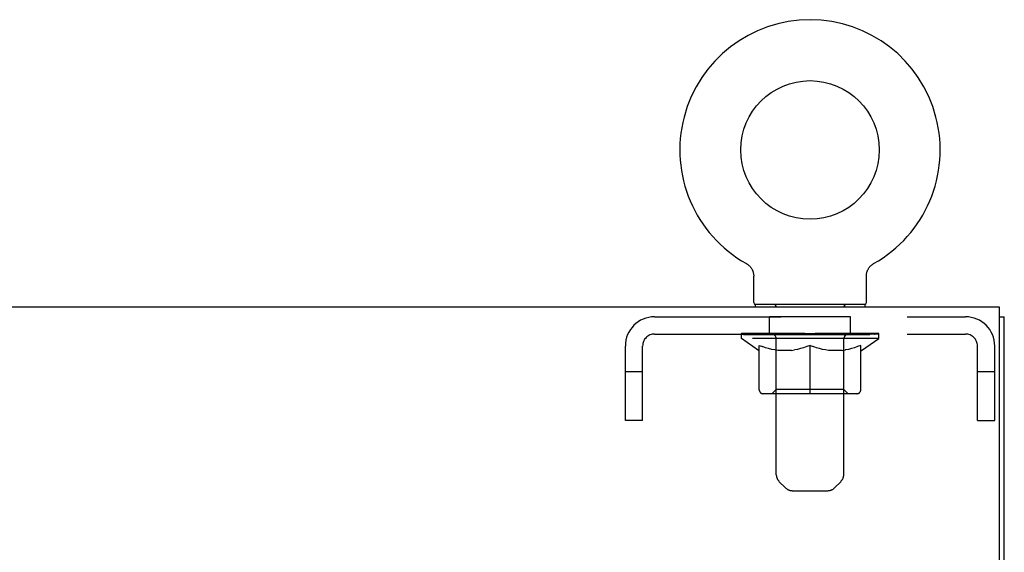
# Model space of a CAD drawing. Header units: inches. Extents: x 0 to 249, y 0 to 161.
# Tile 10 of 20: x 102.96 to 113.62, y 96.5 to 102.27. Entities that reach past the tile are written whole.
import ezdxf

# ---------------------------------------------------------------- set-up
doc = ezdxf.new("R2010")
doc.units = ezdxf.units.IN
doc.header["$LTSCALE"] = 13.679749
doc.header["$MEASUREMENT"] = 0
doc.linetypes.add('HIDDEN', pattern=[0.2, 0.1, -0.1])
doc.layers.get('0').update_dxf_attribs({"linetype": 'CONTINUOUS'})
for name, color, linetype in [('02___PRT_ALL_AXES', 7, 'CONTINUOUS'), ('DEFAULT_2', 8, 'HIDDEN'), ('DIMENSIONS', 7, 'CONTINUOUS')]:
    doc.layers.add(name, color=color, linetype=linetype)
doc.styles.get("Standard").update_dxf_attribs({"font": 'arial.ttf'})
doc.dimstyles.new('DIMSTYLE_1', dxfattribs={"dimtxt": 1.097306, "dimasz": 1.463075, "dimexe": 0.09, "dimexo": 0.07, "dimgap": 0.0375, "dimtad": 0, "dimtih": 1, "dimtoh": 1, "dimzin": 4, "dimdsep": 46, "dimtxsty": 'Standard', "dimblk": '_FILLED', "dimblk1": '_FILLED', "dimblk2": '_FILLED', "dimcen": 0.09, "dimazin": 1, "dimtfac": 1, "dimtdec": 3, "dimtofl": 0, "dimtmove": 0, "dimatfit": 3, "dimldrblk": '_FILLED', "dimfxl": 1, "dimtolj": 1, "dimtzin": 4, "dimarcsym": 0})

# ---------------------------------------------------------------- blocks, each defined once
blk = doc.blocks.new('_FILLED')
at = {"color": 0, "linetype": 'ByBlock'}
blk.add_solid([(0, 0), (-1, 0.2), (-1, -0.2)], dxfattribs=at)
blk = doc.blocks.new('*D13')
at = {"layer": 'DIMENSIONS', "color": 2, "linetype": 'Continuous'}
for p, q in [((96.672, 96.404), (96.672, 101.003)), ((96.672, 101.003), (97.952, 101.003)), ((96.672, 95.279), (96.672, 92.353))]:
    blk.add_line(p, q, dxfattribs=at)
at = {"layer": 'DIMENSIONS', "color": 2, "linetype": 'Continuous', "xscale": 1.4630747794, "yscale": 1.4630747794, "zscale": 1.4630747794}
for p, rotation in [((96.672, 96.404), 270), ((96.672, 95.279), 90)]:
    blk.add_blockref('_FILLED', p, dxfattribs=dict(at, rotation=rotation))
at = {"layer": 'DIMENSIONS', "color": 2, "linetype": 'Continuous', "insert": (98.501, 101.551), "char_height": 1.0973, "width": 2.9819, "attachment_point": 1, "line_spacing_factor": 0.9}
blk.add_mtext('1.13', dxfattribs=at)

msp = doc.modelspace()

# ---------------------------------------------------------------- linework, layer by layer
at = {"color": 7, "linetype": 'Continuous'}
for p, q in [((110.83, 99.626), (110.83, 99.626)), ((110.83, 99.626), (110.835, 99.623)), ((110.831, 99.626), (110.832, 99.625)), ((110.835, 99.623), (110.84, 99.62)), ((110.84, 99.62), (110.845, 99.617)), ((110.845, 99.617), (110.85, 99.613)), ((110.85, 99.613), (110.855, 99.609)), ((110.854, 99.609), (110.859, 99.605)), ((110.859, 99.606), (110.863, 99.601)), ((110.863, 99.601), (110.867, 99.597)), ((110.867, 99.597), (110.871, 99.593)), ((112.169, 99.593), (112.173, 99.597)), ((112.173, 99.597), (112.177, 99.601)), ((112.177, 99.601), (112.181, 99.606)), ((112.181, 99.605), (112.186, 99.609)), ((112.186, 99.609), (112.191, 99.613)), ((112.19, 99.613), (112.195, 99.617)), ((112.195, 99.617), (112.2, 99.62)), ((112.2, 99.62), (112.205, 99.623)), ((112.2, 99.62), (112.201, 99.621)), ((112.205, 99.623), (112.21, 99.626)), ((112.208, 99.625), (112.209, 99.626)), ((112.21, 99.626), (112.21, 99.626)), ((112.21, 99.626), (112.21, 99.626)), ((110.871, 99.593), (110.875, 99.588)), ((110.875, 99.588), (110.879, 99.583)), ((110.879, 99.583), (110.882, 99.578)), ((110.882, 99.579), (110.886, 99.573)), ((110.886, 99.574), (110.889, 99.568)), ((110.889, 99.569), (110.892, 99.563)), ((110.892, 99.563), (110.894, 99.558)), ((110.894, 99.558), (110.897, 99.552)), ((110.897, 99.553), (110.899, 99.547)), ((110.899, 99.547), (110.901, 99.541)), ((110.901, 99.541), (110.903, 99.536)), ((110.903, 99.536), (110.905, 99.53)), ((110.905, 99.53), (110.906, 99.524)), ((110.906, 99.524), (110.907, 99.518)), ((110.907, 99.518), (110.908, 99.512)), ((110.908, 99.512), (110.909, 99.507)), ((110.909, 99.507), (110.91, 99.501)), ((110.91, 99.495), (110.91, 99.489)), ((110.91, 99.204), (110.91, 99.489)), ((112.13, 99.495), (112.131, 99.501)), ((112.13, 99.495), (112.131, 99.501)), ((112.13, 99.489), (112.13, 99.495)), ((112.13, 99.204), (112.13, 99.489)), ((112.131, 99.507), (112.132, 99.512)), ((112.131, 99.501), (112.131, 99.507)), ((112.132, 99.512), (112.133, 99.518)), ((112.133, 99.518), (112.134, 99.524)), ((112.134, 99.524), (112.135, 99.53)), ((112.135, 99.53), (112.137, 99.536)), ((112.137, 99.536), (112.139, 99.541)), ((112.139, 99.541), (112.141, 99.547)), ((112.141, 99.547), (112.143, 99.553)), ((112.143, 99.552), (112.146, 99.558)), ((112.146, 99.558), (112.149, 99.563)), ((112.149, 99.563), (112.152, 99.569)), ((112.151, 99.568), (112.155, 99.574)), ((112.155, 99.573), (112.158, 99.579)), ((112.158, 99.578), (112.161, 99.583)), ((112.161, 99.583), (112.165, 99.588)), ((112.165, 99.588), (112.169, 99.593)), ((110.925, 99.184), (110.925, 99.154)), ((112.115, 99.184), (110.925, 99.184)), ((112.115, 99.184), (112.115, 99.154)), ((113.572, 99.05), (113.624, 99.05))]:
    msp.add_line(p, q, dxfattribs=at)
at = {"color": 3, "linetype": 'Continuous'}
for p, q in [((113.572, 99.154), (77.676, 99.154)), ((113.572, 95.974), (113.572, 99.154)), ((113.624, 9.258), (113.624, 99.05))]:
    msp.add_line(p, q, dxfattribs=at)
at = {"color": 7, "linetype": 'Continuous'}
msp.add_lwpolyline([(110.91, 99.501), (110.91, 99.495), (110.91, 99.489)], dxfattribs=at)
msp.add_circle((111.52, 100.856), 0.75, dxfattribs=at)
for centre, radius, start, end in [((111.52, 100.856), 1.41, 299.2655, 240.7345), ((110.93, 99.204), 0.02, 180, 263.0769), ((112.11, 99.204), 0.02, 276.9231, 360)]:
    msp.add_arc(centre, radius, start, end, dxfattribs=at)
at = {"layer": '02___PRT_ALL_AXES', "color": 8, "linetype": 'HIDDEN'}
for p, q in [((111.083, 98.863), (111.083, 99.05)), ((111.958, 99.05), (111.083, 99.05)), ((111.958, 98.863), (111.958, 99.05)), ((111.958, 98.863), (111.083, 98.863))]:
    msp.add_line(p, q, dxfattribs=at)
at = {"layer": 'DEFAULT_2', "color": 8, "linetype": 'HIDDEN'}
for p, q in [((110.83, 99.626), (110.83, 99.626)), ((110.839, 99.621), (110.84, 99.62)), ((111.145, 99.184), (111.145, 99.154)), ((111.895, 99.184), (111.895, 99.154)), ((111.155, 97.339), (111.155, 99.154)), ((111.885, 97.339), (111.885, 99.154)), ((109.837, 99.05), (113.203, 99.05)), ((109.837, 98.863), (113.203, 98.863)), ((110.777, 98.815), (110.777, 98.87)), ((110.788, 98.862), (110.788, 98.87)), ((110.799, 98.858), (110.799, 98.862)), ((110.799, 98.858), (112.242, 98.858)), ((110.809, 98.858), (110.809, 98.862)), ((110.81, 98.858), (110.81, 98.862)), ((110.821, 98.862), (110.821, 98.87)), ((110.841, 98.858), (110.841, 98.862)), ((110.843, 98.858), (110.843, 98.862)), ((110.876, 98.862), (110.876, 98.87)), ((110.894, 98.858), (110.894, 98.862)), ((110.897, 98.858), (110.897, 98.862)), ((111.133, 98.862), (110.904, 98.862)), ((110.951, 98.862), (110.951, 98.87)), ((110.952, 98.858), (110.952, 98.862)), ((110.953, 98.858), (110.953, 98.862)), ((110.956, 98.858), (110.956, 98.862)), ((110.965, 98.858), (110.965, 98.862)), ((110.965, 98.858), (110.965, 98.862)), ((110.969, 98.858), (110.969, 98.862)), ((110.973, 98.858), (110.973, 98.863)), ((110.977, 98.858), (110.977, 98.862)), ((110.996, 98.858), (110.996, 98.862)), ((111.014, 98.858), (111.014, 98.862)), ((111.016, 98.858), (111.016, 98.865)), ((111.042, 98.862), (111.042, 98.87)), ((111.042, 98.858), (111.042, 98.862)), ((111.054, 98.858), (111.054, 98.862)), ((111.059, 98.858), (111.059, 98.862)), ((111.067, 98.858), (111.067, 98.862)), ((111.082, 98.858), (111.082, 98.867)), ((111.103, 98.858), (111.103, 98.862)), ((111.106, 98.858), (111.106, 98.862)), ((111.133, 98.858), (111.133, 98.862)), ((111.212, 98.862), (111.146, 98.862)), ((111.148, 98.862), (111.148, 98.87)), ((111.157, 98.858), (111.157, 98.862)), ((111.162, 98.858), (111.162, 98.862)), ((111.169, 98.858), (111.169, 98.868)), ((111.177, 98.858), (111.177, 98.862)), ((111.188, 98.858), (111.188, 98.862)), ((111.212, 98.858), (111.212, 98.862)), ((111.299, 98.862), (111.237, 98.862)), ((111.26, 98.858), (111.26, 98.862)), ((111.266, 98.862), (111.266, 98.87)), ((111.27, 98.858), (111.27, 98.862)), ((111.273, 98.858), (111.273, 98.869)), ((111.276, 98.858), (111.276, 98.862)), ((111.286, 98.858), (111.286, 98.862)), ((111.299, 98.858), (111.299, 98.862)), ((111.394, 98.862), (111.336, 98.862)), ((111.352, 98.858), (111.352, 98.862)), ((111.385, 98.862), (111.52, 98.87)), ((111.391, 98.862), (111.391, 98.87)), ((111.392, 98.87), (111.391, 98.87)), ((111.392, 98.862), (111.392, 98.87)), ((111.392, 98.858), (111.392, 98.862)), ((111.394, 98.858), (111.394, 98.862)), ((111.397, 98.858), (111.397, 98.863)), ((111.398, 98.858), (111.398, 98.862)), ((111.492, 98.862), (111.441, 98.862)), ((111.449, 98.858), (111.449, 98.862)), ((111.492, 98.858), (111.492, 98.862)), ((111.517, 98.863), (111.517, 98.862)), ((111.517, 98.858), (111.517, 98.862)), ((111.517, 98.858), (111.517, 98.862)), ((111.52, 98.862), (111.52, 98.87)), ((111.523, 98.863), (111.523, 98.862)), ((111.523, 98.858), (111.523, 98.862)), ((111.523, 98.858), (111.523, 98.862)), ((111.526, 98.862), (111.599, 98.862)), ((111.548, 98.858), (111.548, 98.862)), ((111.563, 98.862), (111.563, 98.868)), ((111.563, 98.868), (111.655, 98.862)), ((111.588, 98.862), (111.588, 98.866)), ((111.591, 98.858), (111.591, 98.862)), ((111.642, 98.858), (111.642, 98.862)), ((111.644, 98.858), (111.644, 98.863)), ((111.647, 98.858), (111.647, 98.862)), ((111.647, 98.862), (111.704, 98.862)), ((111.649, 98.862), (111.649, 98.87)), ((111.649, 98.862), (111.649, 98.87)), ((111.649, 98.87), (111.649, 98.87)), ((111.649, 98.858), (111.649, 98.862)), ((111.688, 98.858), (111.688, 98.862)), ((111.741, 98.858), (111.741, 98.862)), ((111.741, 98.862), (111.804, 98.862)), ((111.755, 98.858), (111.755, 98.862)), ((111.764, 98.858), (111.764, 98.862)), ((111.767, 98.858), (111.767, 98.869)), ((111.77, 98.858), (111.77, 98.862)), ((111.774, 98.862), (111.774, 98.87)), ((111.78, 98.858), (111.78, 98.862)), ((111.829, 98.858), (111.829, 98.862)), ((111.829, 98.862), (111.894, 98.862)), ((111.852, 98.858), (111.852, 98.862)), ((111.864, 98.858), (111.864, 98.862)), ((111.871, 98.858), (111.871, 98.868)), ((111.878, 98.858), (111.878, 98.862)), ((111.884, 98.858), (111.884, 98.862)), ((111.892, 98.862), (111.892, 98.87)), ((111.907, 98.858), (111.907, 98.862)), ((111.907, 98.862), (112.136, 98.862)), ((111.935, 98.858), (111.935, 98.862)), ((111.937, 98.858), (111.937, 98.862)), ((111.958, 98.858), (111.958, 98.867)), ((111.974, 98.858), (111.974, 98.862)), ((111.981, 98.858), (111.981, 98.862)), ((111.986, 98.858), (111.986, 98.862)), ((111.998, 98.862), (111.998, 98.87)), ((111.998, 98.858), (111.998, 98.862)), ((112.024, 98.858), (112.024, 98.865)), ((112.026, 98.858), (112.026, 98.862)), ((112.044, 98.858), (112.044, 98.862)), ((112.064, 98.858), (112.064, 98.862)), ((112.068, 98.858), (112.068, 98.863)), ((112.071, 98.858), (112.071, 98.862)), ((112.075, 98.858), (112.075, 98.862)), ((112.075, 98.858), (112.075, 98.862)), ((112.085, 98.858), (112.085, 98.862)), ((112.088, 98.858), (112.088, 98.862)), ((112.088, 98.858), (112.088, 98.862)), ((112.09, 98.862), (112.09, 98.87)), ((112.143, 98.858), (112.143, 98.862)), ((112.147, 98.858), (112.147, 98.862)), ((112.164, 98.862), (112.164, 98.87)), ((112.197, 98.858), (112.197, 98.862)), ((112.199, 98.858), (112.199, 98.862)), ((112.219, 98.862), (112.219, 98.87)), ((112.23, 98.858), (112.23, 98.862)), ((112.231, 98.858), (112.231, 98.862)), ((112.242, 98.858), (112.242, 98.862)), ((112.252, 98.862), (112.252, 98.87)), ((112.264, 98.815), (112.264, 98.87)), ((112.264, 98.815), (110.777, 98.815)), ((110.963, 98.685), (110.777, 98.815)), ((111.154, 98.263), (111.154, 98.812)), ((111.886, 98.263), (111.886, 98.812)), ((112.077, 98.685), (112.264, 98.815)), ((109.52, 97.925), (109.52, 98.733)), ((109.707, 97.925), (109.707, 98.733)), ((110.963, 98.685), (110.97, 98.685)), ((110.97, 98.26), (110.97, 98.74)), ((110.97, 98.74), (111.004, 98.727)), ((111.039, 98.715), (111.004, 98.727)), ((111.072, 98.705), (111.038, 98.715)), ((111.105, 98.697), (111.071, 98.705)), ((111.138, 98.69), (111.105, 98.697)), ((111.171, 98.685), (111.138, 98.69)), ((111.319, 98.685), (111.171, 98.685)), ((111.319, 98.685), (111.352, 98.69)), ((111.385, 98.697), (111.352, 98.69)), ((111.418, 98.705), (111.385, 98.697)), ((111.452, 98.715), (111.418, 98.705)), ((111.486, 98.727), (111.451, 98.715)), ((111.52, 98.74), (111.485, 98.727)), ((111.52, 98.217), (111.52, 98.74)), ((111.52, 98.74), (111.555, 98.727)), ((111.589, 98.715), (111.554, 98.727)), ((111.622, 98.705), (111.588, 98.715)), ((111.656, 98.697), (111.622, 98.705)), ((111.689, 98.69), (111.655, 98.697)), ((111.721, 98.685), (111.688, 98.69)), ((111.869, 98.685), (111.721, 98.685)), ((111.869, 98.685), (111.903, 98.69)), ((111.936, 98.697), (111.902, 98.69)), ((111.969, 98.705), (111.935, 98.697)), ((112.002, 98.715), (111.968, 98.705)), ((112.036, 98.727), (112.002, 98.715)), ((112.071, 98.74), (112.036, 98.727)), ((112.071, 98.26), (112.071, 98.74)), ((112.071, 98.685), (112.077, 98.685)), ((113.333, 97.925), (113.333, 98.733)), ((113.52, 97.925), (113.52, 98.733)), ((109.707, 98.455), (109.52, 98.455)), ((113.52, 98.455), (113.333, 98.455)), ((112.027, 98.217), (111.013, 98.217)), ((111.154, 98.263), (111.108, 98.217)), ((111.886, 98.263), (111.154, 98.263)), ((111.886, 98.263), (111.933, 98.217)), ((109.707, 97.925), (109.52, 97.925)), ((113.333, 97.925), (113.52, 97.925)), ((111.256, 97.196), (111.184, 97.268)), ((111.784, 97.196), (111.856, 97.268)), ((111.327, 97.167), (111.714, 97.167))]:
    msp.add_line(p, q, dxfattribs=at)
for centre, radius, start, end in [((110.93, 99.204), 0.02, 263.0769, 270), ((111.125, 99.154), 0.03, 0, 90), ((111.915, 99.154), 0.03, 90, 180), ((112.11, 99.204), 0.02, 270, 276.9231), ((109.837, 98.733), 0.317, 90, 180), ((113.203, 98.733), 0.317, 0, 90), ((109.837, 98.733), 0.13, 90, 180), ((111.108, 98.812), 0.0466, 0, 90), ((111.933, 98.812), 0.0466, 90, 180), ((113.203, 98.733), 0.13, 0, 90), ((111.013, 98.26), 0.0434, 180, 270), ((112.027, 98.26), 0.0434, 270, 360), ((111.255, 97.339), 0.1, 180, 225), ((111.785, 97.339), 0.1, 315, 360), ((111.327, 97.267), 0.1, 225, 270), ((111.714, 97.267), 0.1, 270, 315)]:
    msp.add_arc(centre, radius, start, end, dxfattribs=at)
for centre, major_axis, ratio, start_param, end_param in [((111.52, 98.87), (0.743, 0.008), 0.059247, 2.966439, 3.140971), ((110.753, 98.856), (0.232, 0), 0.060167, 0.426548, 1.470503), ((111.52, 98.87), (0.744, 0), 0.060167, 3.141593, 3.316126), ((110.753, 98.848), (0.232, 0.002), 0.059247, 1.374323, 1.469882), ((111.52, 98.87), (0.743, 0.015), 0.056515, 2.79136, 2.965893), ((110.725, 98.856), (0.232, 0.002), 0.059247, 0.251393, 1.295349), ((110.805, 98.856), (0.232, -0.002), 0.059247, 0.601702, 1.645657), ((111.52, 98.87), (0.743, -0.008), 0.059247, -2.966439, -2.791906), ((110.805, 98.848), (0.232, 0), 0.060167, 1.549477, 1.645036), ((110.725, 98.848), (0.232, 0.005), 0.056515, 1.199244, 1.294804), ((110.809, 98.851), (0.192, 0.002), 0.059247, 1.051627, 1.625044), ((110.786, 98.851), (0.192, 0.004), 0.056515, 0.876548, 1.449966), ((110.854, 98.851), (0.192, 0), 0.060167, 1.226781, 1.800198), ((111.52, 98.87), (0.743, 0.022), 0.052059, 2.616423, 2.790956), ((110.721, 98.856), (0.232, 0.005), 0.056515, 0.076315, 1.120271), ((110.879, 98.856), (0.232, -0.005), 0.056515, 0.77678, 1.820736), ((111.52, 98.87), (0.743, -0.015), 0.056515, -2.79136, -2.616827), ((110.879, 98.848), (0.232, -0.002), 0.059247, 1.724631, 1.82019), ((110.721, 98.848), (0.232, 0.007), 0.052059, 1.024308, 1.119867), ((110.785, 98.851), (0.192, 0.006), 0.052059, 0.701611, 1.275029), ((110.919, 98.851), (0.192, -0.002), 0.059247, 1.401935, 1.975352), ((111.52, 98.87), (0.743, 0.029), 0.046022, 2.441677, 2.61621), ((110.971, 98.856), (0.232, -0.007), 0.052059, 0.951717, 1.995673), ((110.741, 98.856), (0.232, 0.007), 0.052059, -0.098622, 0.945334), ((111.52, 98.87), (0.743, -0.022), 0.052059, -2.616423, -2.441891), ((110.971, 98.848), (0.232, -0.005), 0.056515, 1.899709, 1.995269), ((110.741, 98.848), (0.232, 0.009), 0.046022, 0.849561, 0.945121), ((110.807, 98.851), (0.192, 0.007), 0.046022, 0.526865, 1.100283), ((111.002, 98.851), (0.192, -0.004), 0.056515, 1.577013, 2.150431), ((111.52, 98.87), (0.743, 0.034), 0.038593, 2.267147, 2.44168), ((111.081, 98.856), (0.232, -0.009), 0.046022, 1.126463, 2.170419), ((110.785, 98.856), (0.232, 0.009), 0.046022, -0.273368, 0.770588), ((111.52, 98.87), (0.743, -0.029), 0.046022, -2.441677, -2.267144), ((111.081, 98.848), (0.232, -0.007), 0.052059, 2.074646, 2.170205), ((110.785, 98.848), (0.232, 0.011), 0.038593, 0.675031, 0.77059), ((110.85, 98.851), (0.192, 0.009), 0.038593, 0.352335, 0.925752), ((111.101, 98.851), (0.192, -0.006), 0.052059, 1.75195, 2.325367), ((111.52, 98.87), (0.743, 0.039), 0.030002, 2.09283, 2.267363), ((111.204, 98.856), (0.232, -0.011), 0.038593, 1.300994, 2.344949), ((110.851, 98.856), (0.232, 0.011), 0.038593, -0.447899, 0.596057), ((111.52, 98.87), (0.743, -0.034), 0.038593, -2.267147, -2.092614), ((111.204, 98.848), (0.232, -0.009), 0.046022, 2.249392, 2.344952), ((110.851, 98.848), (0.232, 0.012), 0.030002, 0.500714, 0.596274), ((110.914, 98.851), (0.192, 0.01), 0.030002, 0.178018, 0.751436), ((111.213, 98.851), (0.192, -0.007), 0.046022, 1.926696, 2.500114), ((110.937, 98.856), (0.232, 0.012), 0.030002, -0.622215, 0.421741), ((111.52, 98.87), (0.743, 0.042), 0.020513, 1.918702, 2.093235), ((111.337, 98.856), (0.232, -0.012), 0.030002, 1.47531, 2.519266), ((111.52, 98.87), (0.743, -0.039), 0.030002, -2.09283, -1.918297), ((111.337, 98.848), (0.232, -0.011), 0.038593, 2.423923, 2.519482), ((110.937, 98.848), (0.232, 0.013), 0.020513, 0.326586, 0.422146), ((110.996, 98.851), (0.192, 0.011), 0.020513, 0.00389, 0.577307), ((111.334, 98.851), (0.192, -0.009), 0.038593, 2.101227, 2.674644), ((111.041, 98.856), (0.232, 0.013), 0.020513, -0.796343, 0.247613), ((111.52, 98.87), (0.743, 0.044), 0.010411, 1.744712, 1.919245), ((111.475, 98.856), (0.232, -0.013), 0.020513, 1.649438, 2.693394), ((111.52, 98.87), (0.743, -0.042), 0.020513, -1.918702, -1.744169), ((111.475, 98.848), (0.232, -0.012), 0.030002, 2.598239, 2.693799), ((111.041, 98.848), (0.232, 0.014), 0.010411, 0.152596, 0.248156), ((111.094, 98.851), (0.192, 0.011), 0.010411, 6.113086, 6.686503), ((111.46, 98.851), (0.192, -0.01), 0.030002, 2.275543, 2.848961), ((111.16, 98.856), (0.232, 0.014), 0.010411, -0.970333, -0.000837), ((111.614, 98.856), (0.232, -0.014), 0.010411, 1.823428, 2.867384), ((111.52, 98.87), (0.743, -0.044), 0.010411, -1.744712, -1.56247), ((111.614, 98.848), (0.232, -0.013), 0.020513, 2.772368, 2.867927), ((111.589, 98.851), (0.192, -0.011), 0.020513, 2.449671, 3.023089), ((111.426, 98.856), (0.232, 0.014), 0.010411, 0.274209, 1.318165), ((111.325, 98.851), (0.192, 0.011), 0.010411, -0.000452, 0.517932), ((111.289, 98.848), (0.232, 0.014), 0.010411, 0.099676, 0.195236), ((111.52, 98.87), (0.743, 0.044), 0.010411, -1.571413, -1.39688), ((111.715, 98.851), (0.192, -0.011), 0.010411, 2.623661, 3.141974), ((111.751, 98.848), (0.232, -0.014), 0.010411, 2.734394, 2.946357), ((111.566, 98.856), (0.232, 0.013), 0.020513, 0.448199, 1.492154), ((111.451, 98.851), (0.192, 0.011), 0.020513, 0.118504, 0.691921), ((111.426, 98.848), (0.232, 0.013), 0.020513, 0.273666, 0.369225), ((111.52, 98.87), (0.743, 0.042), 0.020513, -1.397424, -1.222891), ((111.88, 98.856), (0.232, -0.014), 0.010411, -3.140756, -2.17126), ((111.52, 98.87), (0.743, -0.044), 0.010411, 1.222347, 1.39688), ((111.704, 98.856), (0.232, 0.012), 0.030002, 0.622327, 1.666283), ((111.58, 98.851), (0.192, 0.01), 0.030002, 0.292632, 0.86605), ((111.947, 98.851), (0.192, -0.011), 0.010411, 2.738275, 3.311692), ((111.999, 98.856), (0.232, -0.013), 0.020513, 2.89398, 3.937936), ((111.566, 98.848), (0.232, 0.012), 0.030002, 0.447794, 0.543354), ((111.999, 98.848), (0.232, -0.014), 0.010411, 2.893437, 2.988996), ((111.52, 98.87), (0.743, 0.039), 0.030002, -1.223295, -1.048762), ((111.52, 98.87), (0.743, -0.042), 0.020513, 1.048358, 1.222891), ((111.836, 98.856), (0.232, 0.011), 0.038593, 0.796643, 1.840599), ((111.707, 98.851), (0.192, 0.009), 0.038593, 0.466948, 1.040366), ((112.045, 98.851), (0.192, -0.011), 0.020513, 2.564285, 3.137703), ((112.103, 98.856), (0.232, -0.012), 0.030002, 2.719852, 3.763807), ((111.959, 98.856), (0.232, 0.009), 0.046022, 0.971174, 2.01513), ((111.704, 98.848), (0.232, 0.011), 0.038593, 0.62211, 0.71767), ((112.103, 98.848), (0.232, -0.013), 0.020513, 2.719447, 2.815007), ((111.52, 98.87), (0.743, 0.034), 0.038593, -1.048979, -0.874446), ((111.52, 98.87), (0.743, -0.039), 0.030002, 0.874229, 1.048762), ((111.828, 98.851), (0.192, 0.007), 0.046022, 0.641479, 1.214897), ((112.069, 98.856), (0.232, 0.007), 0.052059, 1.14592, 2.189876), ((112.127, 98.851), (0.192, -0.01), 0.030002, 2.390157, 2.963574), ((112.19, 98.856), (0.232, -0.011), 0.038593, 2.545535, 3.589491), ((111.939, 98.851), (0.192, 0.006), 0.052059, 0.816225, 1.389643), ((111.836, 98.848), (0.232, 0.009), 0.046022, 0.796641, 0.892201), ((112.19, 98.848), (0.232, -0.012), 0.030002, 2.545319, 2.640878), ((112.162, 98.856), (0.232, 0.005), 0.056515, 1.320857, 2.364813), ((111.52, 98.87), (0.743, 0.029), 0.046022, -0.874448, -0.699915), ((111.52, 98.87), (0.743, -0.034), 0.038593, 0.699913, 0.874446), ((112.256, 98.856), (0.232, -0.009), 0.046022, 2.371005, 3.41496), ((112.19, 98.851), (0.192, -0.009), 0.038593, 2.21584, 2.789258), ((112.038, 98.851), (0.192, 0.004), 0.056515, 0.991162, 1.564579), ((112.235, 98.856), (0.232, 0.002), 0.059247, 1.495935, 2.539891), ((112.299, 98.856), (0.232, -0.007), 0.052059, 2.196258, 3.240214), ((112.234, 98.851), (0.192, -0.007), 0.046022, 2.04131, 2.614727), ((111.959, 98.848), (0.232, 0.007), 0.052059, 0.971387, 1.066947), ((112.256, 98.848), (0.232, -0.011), 0.038593, 2.371002, 2.466562), ((112.287, 98.856), (0.232, 0), 0.060167, 1.671089, 2.715045), ((112.32, 98.856), (0.232, -0.005), 0.056515, 2.021322, 3.065278), ((112.122, 98.851), (0.192, 0.002), 0.059247, 1.16624, 1.739658), ((111.52, 98.87), (0.743, 0.022), 0.052059, -0.699702, -0.525169), ((111.52, 98.87), (0.743, -0.029), 0.046022, 0.525382, 0.699915), ((112.315, 98.856), (0.232, -0.002), 0.059247, 1.846243, 2.890199), ((112.255, 98.851), (0.192, -0.006), 0.052059, 1.866564, 2.439981), ((112.186, 98.851), (0.192, 0), 0.060167, 1.341394, 1.914812), ((112.254, 98.851), (0.192, -0.004), 0.056515, 1.691627, 2.265045), ((112.231, 98.851), (0.192, -0.002), 0.059247, 1.516549, 2.089966), ((112.069, 98.848), (0.232, 0.005), 0.056515, 1.146324, 1.241883), ((112.299, 98.848), (0.232, -0.009), 0.046022, 2.196472, 2.292031), ((111.52, 98.87), (0.743, 0.015), 0.056515, -0.524765, -0.350233), ((111.52, 98.87), (0.743, -0.022), 0.052059, 0.350636, 0.525169), ((112.162, 98.848), (0.232, 0.002), 0.059247, 1.321402, 1.416962), ((112.32, 98.848), (0.232, -0.007), 0.052059, 2.021726, 2.117285), ((111.52, 98.87), (0.743, 0.008), 0.059247, -0.349687, -0.175154), ((111.52, 98.87), (0.743, -0.015), 0.056515, 0.1757, 0.350233), ((112.235, 98.848), (0.232, 0), 0.060167, 1.496556, 1.592116), ((112.315, 98.848), (0.232, -0.005), 0.056515, 1.846789, 1.942348), ((112.287, 98.848), (0.232, -0.002), 0.059247, 1.67171, 1.76727), ((111.52, 98.87), (0.744, 0), 0.060167, -0.174533, 0), ((111.52, 98.87), (0.743, -0.008), 0.059247, 0.000621, 0.175154)]:
    msp.add_ellipse(centre, major_axis=major_axis, ratio=ratio, start_param=start_param, end_param=end_param, dxfattribs=at)

# ---------------------------------------------------------------- dimensions: what is measured, and where the dimension line sits
at = {"layer": 'DIMENSIONS', "color": 2, "linetype": 'Continuous'}
dim = msp.add_linear_dim(base=(96.672139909, 96.404111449), p1=(95.357887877, 95.279111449), p2=(112.666637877, 96.404111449), angle=90, dimstyle='DIMSTYLE_1', dxfattribs=at)
dim.commit()
dim.dimension.update_dxf_attribs({"geometry": '*D13', "text_midpoint": (100.03945459, 100.996721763), "dimtype": 160})

doc.saveas('drawing.dxf')
